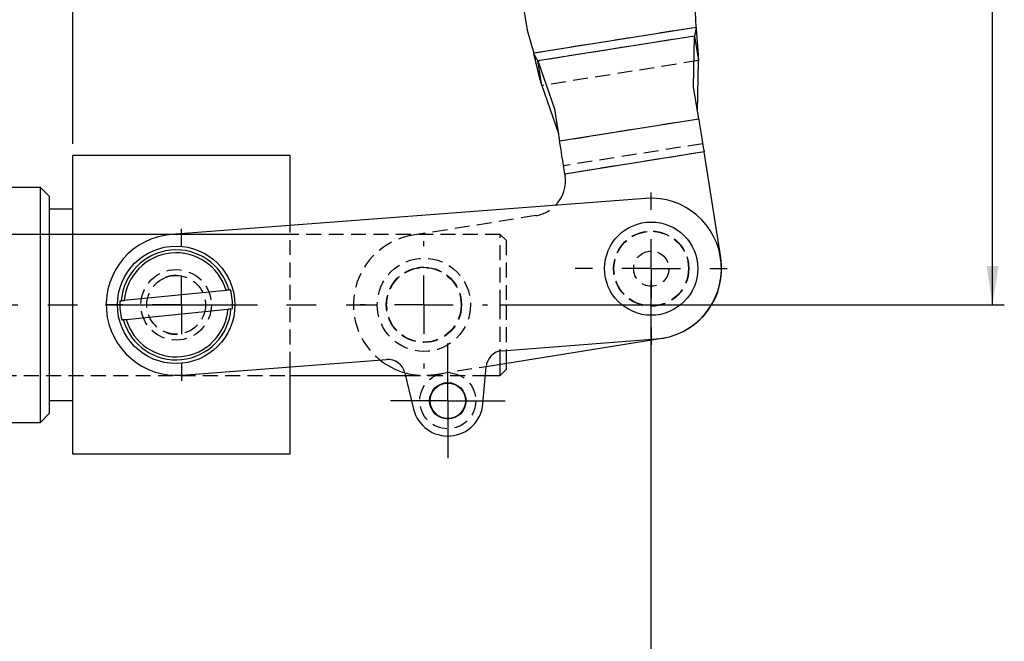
# Model space of a CAD drawing. Extents: x 33 to 392, y 21 to 282.
# Tile 14 of 19: x 123 to 206, y 112 to 165. Entities that reach past the tile are written whole.
import ezdxf

# ---------------------------------------------------------------- set-up
doc = ezdxf.new("R2010")
doc.units = 0
doc.linetypes.add('CENTERX2', pattern=[20.32, 12.7, -2.54, 2.54, -2.54])
doc.linetypes.add('HIDDEN', pattern=[1.905, 1.27, -0.635])
doc.layers.get('0').update_dxf_attribs({"linetype": 'CONTINUOUS'})
doc.styles.add('SLDTEXTSTYLE0', font='TXT', dxfattribs={"width": 0.75})
doc.dimstyles.new('SLDDIMSTYLE0', dxfattribs={"dimtxt": 3.5, "dimasz": 3.302, "dimexe": 0, "dimexo": 0.0625, "dimgap": 0.875, "dimtad": 1, "dimdec": 0, "dimrnd": 1e-09, "dimzin": 12, "dimtxsty": 'SLDTEXTSTYLE0', "dimsah": 1, "dimcen": 0.09, "dimazin": 3, "dimtfac": 1, "dimtdec": 0, "dimtofl": 0, "dimtmove": 0, "dimatfit": 3, "dimtolj": 1, "dimtzin": 12})
doc.dimstyles.new('SLDDIMSTYLE2', dxfattribs={"dimtxt": 3.5, "dimasz": 3.302, "dimexe": 0, "dimexo": 0.0625, "dimgap": 0.875, "dimtad": 1, "dimdec": 3, "dimrnd": 1e-09, "dimzin": 12, "dimtxsty": 'SLDTEXTSTYLE0', "dimsah": 1, "dimcen": 0.09, "dimazin": 3, "dimtfac": 1, "dimtdec": 3, "dimtmove": 0, "dimatfit": 3, "dimtolj": 1, "dimtzin": 12})

# ---------------------------------------------------------------- blocks, each defined once
blk = doc.blocks.new('_D_1')
at = {"color": 179, "linetype": 'CONTINUOUS'}
for p, q in [((176.289, 142.345), (176.289, 99.18)), ((70.956, 133.765), (70.956, 99.18)), ((176.289, 100.18), (70.956, 100.18))]:
    blk.add_line(p, q, dxfattribs=at)
for points in [[(70.956, 100.18), (74.258, 99.672), (74.258, 100.688)], [(176.289, 100.18), (172.987, 100.688), (172.987, 99.672)]]:
    blk.add_solid(points, dxfattribs=at)
at = {"color": 179, "linetype": 'CONTINUOUS', "insert": (115.445, 104.692, 0.1), "char_height": 3.5, "attachment_point": 1, "style": 'SLDTEXTSTYLE0'}
blk.add_mtext('105', dxfattribs=at)
blk = doc.blocks.new('_D_4')
at = {"color": 179, "linetype": 'CONTINUOUS'}
for p, q in [((160.644, 250.601), (206.375, 250.601)), ((205.375, 140.265), (205.375, 250.601)), ((163.381, 140.265), (206.375, 140.265))]:
    blk.add_line(p, q, dxfattribs=at)
for points in [[(205.375, 250.601), (204.867, 247.299), (205.883, 247.299)], [(205.375, 140.265), (205.883, 143.567), (204.867, 143.567)]]:
    blk.add_solid(points, dxfattribs=at)
at = {"color": 179, "linetype": 'CONTINUOUS', "insert": (200.864, 186.861, 0.1), "char_height": 3.5, "attachment_point": 1, "rotation": 90, "style": 'SLDTEXTSTYLE0'}
blk.add_mtext('107', dxfattribs=at)
blk = doc.blocks.new('_D_5')
at = {"color": 179, "linetype": 'CONTINUOUS'}
for p, q in [((109.561, 150.515), (109.561, 179.65)), ((127.061, 153.965), (127.061, 179.65)), ((109.561, 178.65), (103.211, 178.65)), ((109.561, 178.65), (127.061, 178.65)), ((127.061, 178.65), (133.411, 178.65))]:
    blk.add_line(p, q, dxfattribs=at)
for points in [[(109.561, 178.65), (106.259, 179.158), (106.259, 178.142)], [(127.061, 178.65), (130.363, 178.142), (130.363, 179.158)]]:
    blk.add_solid(points, dxfattribs=at)
at = {"color": 179, "linetype": 'CONTINUOUS', "insert": (109.277, 183.162, 0.1), "char_height": 3.5, "attachment_point": 1, "style": 'SLDTEXTSTYLE0'}
blk.add_mtext('17,500', dxfattribs=at)
blk = doc.blocks.new('_D_6')
at = {"color": 179, "linetype": 'CONTINUOUS'}
for p, q in [((113.811, 155.988), (113.811, 168.827)), ((120.811, 155.988), (120.811, 168.827)), ((113.811, 167.827), (107.461, 167.827)), ((113.811, 167.827), (120.811, 167.827)), ((120.811, 167.827), (133.129, 167.827))]:
    blk.add_line(p, q, dxfattribs=at)
for points in [[(113.811, 167.827), (110.509, 168.335), (110.509, 167.319)], [(120.811, 167.827), (124.113, 167.319), (124.113, 168.335)]]:
    blk.add_solid(points, dxfattribs=at)
at = {"color": 179, "linetype": 'CONTINUOUS', "insert": (127.699, 172.339, 0.1), "char_height": 3.5, "attachment_point": 1, "style": 'SLDTEXTSTYLE0'}
blk.add_mtext('7', dxfattribs=at)
blk = doc.blocks.new('SW_CENTERMARKSYMBOL_0')
at = {"color": 0, "linetype": 'CONTINUOUS'}
for p, q in [((0, 5), (0, 6.469)), ((-19.356, 1.919), (-19.356, 2.344)), ((0, 0), (0, 2.5)), ((-5, 0), (-6.469, 0)), ((0, 0), (-2.5, 0)), ((0, 0), (0, -2.5)), ((0, 0), (2.5, 0)), ((5, 0), (6.469, 0)), ((-19.356, -3.081), (-19.356, -0.581)), ((-24.356, -3.081), (-24.781, -3.081)), ((-19.356, -3.081), (-21.856, -3.081)), ((-19.356, -3.081), (-19.356, -5.581)), ((-19.356, -3.081), (-16.856, -3.081)), ((-14.356, -3.081), (-13.931, -3.081)), ((0, -5), (0, -6.469)), ((-19.356, -8.081), (-19.356, -8.506))]:
    blk.add_line(p, q, dxfattribs=at)
blk = doc.blocks.new('SW_CENTERMARKSYMBOL_1')
at = {"color": 0, "linetype": 'CONTINUOUS'}
for p, q in [((0, 2.5), (0, 4.88125)), ((0, 0), (0, 2.5)), ((-2.5, 0), (-4.88125, 0)), ((0, 0), (-2.5, 0)), ((0, 0), (0, -2.5)), ((0, 0), (2.5, 0)), ((2.5, 0), (4.88125, 0)), ((0, -2.5), (0, -4.88125))]:
    blk.add_line(p, q, dxfattribs=at)
blk = doc.blocks.new('SW_CENTERMARKSYMBOL_2')
at = {"color": 0, "linetype": 'CONTINUOUS'}
for p, q in [((0, 5), (0, 6.477)), ((0, 0), (0, 2.5)), ((-5, 0), (-6.477, 0)), ((0, 0), (-2.5, 0)), ((0, 0), (0, -2.5)), ((0, 0), (2.5, 0)), ((5, 0), (6.477, 0)), ((0, -5), (0, -6.477))]:
    blk.add_line(p, q, dxfattribs=at)

msp = doc.modelspace()

# ---------------------------------------------------------------- linework, layer by layer
at = {"color": 7, "linetype": 'CONTINUOUS'}
for p, q in [((165.4364, 165.5466), (165.7413, 163.6315)), ((180.1292, 163.8783), (180.061, 165.9111)), ((165.7413, 163.6315), (166.3077, 161.678)), ((180.1292, 163.8783), (166.3077, 161.678)), ((179.998, 163.1414), (166.6613, 161.0182)), ((179.9241, 158.8205), (179.998, 163.1414)), ((179.998, 163.1414), (180.3315, 161.0465)), ((166.6613, 161.0182), (168.0732, 156.9339)), ((166.9948, 158.9233), (166.6613, 161.0182)), ((180.2576, 156.7256), (180.3315, 161.0465)), ((166.9948, 158.9233), (168.4067, 154.8389)), ((180.3612, 156.0751), (179.9241, 158.8205)), ((168.0732, 156.9339), (168.5103, 154.1885)), ((180.3612, 156.0751), (168.5103, 154.1885)), ((127.0605, 127.5653), (127.0605, 152.9653)), ((145.5605, 152.9653), (127.0605, 152.9653)), ((145.5605, 147.0216), (145.5605, 152.9653)), ((180.8059, 153.2819), (168.9549, 151.3952)), ((182.2373, 144.2901), (180.8059, 153.2819)), ((168.9549, 151.3952), (168.9714, 151.2915)), ((124.3105, 150.2653), (120.8105, 150.2653)), ((125.0605, 149.5153), (124.3105, 150.2653)), ((124.3105, 130.2653), (124.3105, 150.2653)), ((125.0605, 149.5153), (125.0605, 131.0153)), ((175.8332, 149.3277), (135.4502, 146.2514)), ((127.0605, 148.4153), (125.0605, 148.4153)), ((140.115, 141.499), (131.4453, 140.6235)), ((131.6061, 139.0316), (140.2758, 139.9071)), ((140.5275, 139.9325), (140.6486, 139.9447)), ((162.2512, 135.0328), (177.2553, 137.4214)), ((163.6281, 136.3632), (176.7447, 137.3623)), ((136.3617, 134.2861), (153.7658, 135.6119)), ((145.5605, 127.5653), (145.5605, 134.9868)), ((161.9823, 131.8507), (162.2473, 134.9936)), ((163.4556, 134.2653), (163.4556, 135.2245)), ((163.9556, 135.3041), (163.9556, 134.7653)), ((145.5605, 134.2653), (155.3867, 134.2653)), ((155.3381, 134.4672), (156.0762, 131.4008)), ((162.1859, 134.2653), (163.4556, 134.2653)), ((163.4556, 134.2653), (163.9556, 134.7653)), ((125.0605, 132.1153), (127.0605, 132.1153)), ((124.3105, 130.2653), (125.0605, 131.0153)), ((120.8105, 130.2653), (124.3105, 130.2653)), ((145.5605, 127.5653), (127.0605, 127.5653))]:
    msp.add_line(p, q, dxfattribs=at)
at = {"color": 7, "linetype": 'HIDDEN'}
for p, q in [((180.1292, 163.8783), (166.3077, 161.678)), ((179.998, 163.1414), (166.6613, 161.0182)), ((180.3315, 161.0465), (166.9948, 158.9233)), ((180.3612, 156.0751), (168.5103, 154.1885)), ((180.6947, 153.9802), (168.8438, 152.0935)), ((180.8059, 153.2819), (168.9549, 151.3952)), ((166.4804, 147.8572), (156.0123, 146.1907)), ((145.5605, 134.9868), (145.5605, 147.0216)), ((163.4556, 146.2653), (109.5605, 146.2653)), ((145.5605, 146.2653), (109.5605, 146.2653)), ((163.4556, 140.2653), (163.4556, 146.2653)), ((163.9556, 145.7653), (163.4556, 146.2653)), ((163.9556, 145.7653), (163.9556, 140.2653)), ((156.9556, 143.4653), (157.3141, 143.4096)), ((163.4556, 135.2245), (163.4556, 140.2653)), ((163.9556, 140.2653), (163.9556, 135.3041)), ((135.8605, 137.7653), (135.9851, 137.7751)), ((157.8989, 134.3399), (162.2512, 135.0328)), ((109.5605, 134.2653), (145.5605, 134.2653)), ((109.5605, 134.2653), (145.5605, 134.2653)), ((155.3867, 134.2653), (162.1859, 134.2653))]:
    msp.add_line(p, q, dxfattribs=at)
at = {"color": 179, "linetype": 'CENTERX2'}
msp.add_line((48.724, 140.2653), (152.8896, 140.2653), dxfattribs=at)
at = {"color": 7, "linetype": 'CONTINUOUS', "flags": 128}
for points in [[(180.3612, 156.0751), (180.4069, 155.7879), (180.4565, 155.4765), (180.5094, 155.144), (180.5652, 154.7936), (180.6233, 154.4286), (180.6832, 154.0525), (180.7442, 153.669), (180.8059, 153.2819)], [(168.9549, 151.3952), (168.8933, 151.7824), (168.8322, 152.1659), (168.7724, 152.5419), (168.7143, 152.9069), (168.6585, 153.2574), (168.6055, 153.5899), (168.556, 153.9012), (168.5103, 154.1885)], [(140.4878, 141.5366), (140.4201, 141.5298), (140.3667, 141.5244)], [(131.1936, 140.5981), (131.1403, 140.5927), (131.0725, 140.5858)], [(131.2332, 138.9939), (131.301, 139.0008), (131.3544, 139.0062)]]:
    msp.add_lwpolyline(points, dxfattribs=at)
at = {"color": 7, "linetype": 'CONTINUOUS'}
for centre, radius in [((176.3119, 143.3468), 3.9688), ((135.8605, 140.2653), 5), ((158.9929, 132.1028), 1.55), ((158.9929, 132.1028), 1.5)]:
    msp.add_circle(centre, radius, dxfattribs=at)
at = {"color": 7, "linetype": 'HIDDEN'}
for centre, radius in [((176.3119, 143.3468), 3.2), ((176.3119, 143.3468), 3.175), ((156.9556, 140.2653), 3.9687), ((176.3119, 143.3468), 1.5), ((156.9556, 140.2653), 3.2), ((156.9556, 140.2653), 3.175), ((135.8605, 140.2653), 3), ((135.8605, 140.2653), 2.5), ((158.9929, 132.1028), 2.3812)]:
    msp.add_circle(centre, radius, dxfattribs=at)
at = {"color": 7, "linetype": 'CONTINUOUS'}
for centre, radius, start, end in [((166.0087, 150.8199), 3, 316.222618, 9.04543), ((176.2889, 143.345), 6, 274.356212, 94.356212), ((135.9059, 140.2687), 6, 94.356212, 274.356212), ((135.8605, 140.2653), 4.6788, 15.611518, 175.921275), ((135.8605, 140.2653), 4.4297, 16.171029, 175.361764), ((176.312, 143.3468), 6, 279.04543, 9.04543), ((135.8605, 140.2653), 4.7988, 356.169858, 15.362935), ((135.8605, 140.2653), 4.7988, 176.169858, 195.362935), ((135.8605, 140.2653), 4.6788, 195.611518, 355.921275), ((135.8605, 140.2653), 4.4297, 196.171029, 355.361764), ((163.742, 134.8675), 1.5, 94.356212, 175.178839), ((156.9556, 140.2653), 6, 231.490228, 254.306566), ((153.8797, 134.1162), 1.5, 13.533585, 94.356212), ((158.9929, 132.1028), 3, 193.533585, 355.178839)]:
    msp.add_arc(centre, radius, start, end, dxfattribs=at)
at = {"color": 7, "linetype": 'HIDDEN'}
for centre, radius, start, end in [((166.0087, 150.8199), 3, 279.04543, 316.222618), ((156.9556, 140.2653), 6, 99.04543, 231.490228), ((135.8605, 140.2653), 4.6788, 15.611518, 175.921275), ((135.8605, 140.2653), 4.4297, 16.171029, 175.361764), ((135.8605, 140.2653), 4.6788, 195.611518, 355.921275), ((135.8605, 140.2653), 4.4297, 196.171029, 355.361764), ((156.9556, 140.2653), 6, 254.306566, 279.04543)]:
    msp.add_arc(centre, radius, start, end, dxfattribs=at)
at = {"color": 7, "linetype": 'CONTINUOUS'}
for points, knots in [([(180.1292, 163.8783), (180.1193, 163.8104), (180.0995, 163.6747), (180.0685, 163.479), (180.0355, 163.296), (180.0105, 163.1929), (179.998, 163.1414)], [0, 0, 0, 0, 0.2500006, 0.4999993, 0.7500007, 1, 1, 1, 1]), ([(180.1292, 163.8783), (180.1501, 163.6164), (180.1921, 163.0927), (180.25, 162.3389), (180.2998, 161.6358), (180.3209, 161.2429), (180.3315, 161.0465)], [0, 0, 0, 0, 0.2500001, 0.5000001, 0.75, 1, 1, 1, 1]), ([(180.1292, 163.8783), (180.1501, 163.6164), (180.1921, 163.0927), (180.25, 162.3389), (180.2998, 161.6358), (180.3209, 161.2429), (180.3315, 161.0465)], [0, 0, 0, 0, 0.2500001, 0.5000001, 0.75, 1, 1, 1, 1]), ([(166.9948, 158.9233), (166.9438, 159.1133), (166.8419, 159.4933), (166.6709, 160.1771), (166.4919, 160.9117), (166.3691, 161.4225), (166.3077, 161.678)], [0, 0, 0, 0, 0.2499998, 0.4999999, 0.7500002, 1, 1, 1, 1]), ([(166.6613, 161.0182), (166.6334, 161.0633), (166.5776, 161.1535), (166.4894, 161.3172), (166.3992, 161.4936), (166.3382, 161.6165), (166.3077, 161.678)], [0, 0, 0, 0, 0.2499997, 0.5000004, 0.7500006, 1, 1, 1, 1]), ([(166.9948, 158.9233), (166.9438, 159.1133), (166.8419, 159.4933), (166.6709, 160.1771), (166.4919, 160.9117), (166.3691, 161.4225), (166.3077, 161.678)], [0, 0, 0, 0, 0.2499998, 0.4999999, 0.7500002, 1, 1, 1, 1]), ([(140.3667, 141.5244), (140.3639, 141.5241), (140.3587, 141.5236), (140.3328, 141.521), (140.2864, 141.5163), (140.2133, 141.5089), (140.1525, 141.5028), (140.1196, 141.4995), (140.115, 141.499)], [0, 0, 0, 0, 0.14611675, 0.2801878, 0.50689786, 0.73350362, 0.96263127, 1, 1, 1, 1]), ([(131.4453, 140.6235), (131.4316, 140.6221), (131.389, 140.6178), (131.3202, 140.6109), (131.2523, 140.604), (131.2071, 140.5994), (131.1979, 140.5985), (131.1936, 140.5981)], [0, 0, 0, 0, 0.1115844, 0.3445031, 0.5759104, 0.8041397, 1, 1, 1, 1]), ([(140.2758, 139.9071), (140.2893, 139.9085), (140.3316, 139.9127), (140.4002, 139.9197), (140.4607, 139.9258), (140.5041, 139.9301), (140.5227, 139.932), (140.5266, 139.9324), (140.5275, 139.9325)], [0, 0, 0, 0, 0.109649, 0.3424577, 0.5737736, 0.7203597, 0.9430671, 1, 1, 1, 1]), ([(131.3544, 139.0062), (131.3552, 139.0063), (131.3593, 139.0067), (131.3813, 139.0089), (131.4342, 139.0142), (131.5066, 139.0216), (131.5676, 139.0277), (131.601, 139.0311), (131.6061, 139.0316)], [0, 0, 0, 0, 0.0586498, 0.2807791, 0.5039087, 0.729705, 0.958895, 1, 1, 1, 1])]:
    msp.add_open_spline(points, degree=3, knots=knots, dxfattribs=at)
at = {"color": 7, "linetype": 'HIDDEN'}
for points, knots in [([(156.3375, 143.3888), (156.368, 143.4005), (156.5604, 143.4739), (156.775, 143.4692), (156.9556, 143.4653)], [0, 0, 0, 0, 0.1583387, 1, 1, 1, 1]), ([(135.8841, 142.7621), (135.7586, 142.7586), (135.5064, 142.7518), (135.181, 142.6823), (134.9936, 142.6045), (134.9217, 142.5747)], [0, 0, 0, 0, 0.3792228, 0.7618488, 1, 1, 1, 1]), ([(153.7813, 140.5651), (153.7672, 140.4649), (153.7365, 140.2471), (153.7845, 140.0329), (153.8104, 139.9172)], [0, 0, 0, 0, 0.4600349, 1, 1, 1, 1]), ([(135.0804, 137.8995), (135.1503, 137.8748), (135.3574, 137.8018), (135.6248, 137.7697), (135.8159, 137.7661), (135.8605, 137.7653)], [0, 0, 0, 0, 0.2809734, 0.8322354, 1, 1, 1, 1])]:
    msp.add_open_spline(points, degree=3, knots=knots, dxfattribs=at)

# ---------------------------------------------------------------- block references
at = {"color": 179, "linetype": 'CONTINUOUS'}
for name, p in [('SW_CENTERMARKSYMBOL_0', (176.3119, 143.3468)), ('SW_CENTERMARKSYMBOL_2', (136.3105, 140.2653)), ('SW_CENTERMARKSYMBOL_1', (158.9929, 132.1028))]:
    msp.add_blockref(name, p, dxfattribs=at)

# ---------------------------------------------------------------- dimensions: what is measured, and where the dimension line sits
dim = msp.add_linear_dim(base=(205.3753, 250.6005), p1=(162.3806, 140.2653), p2=(159.6445, 250.6005), angle=90, dimstyle='SLDDIMSTYLE0', dxfattribs=at)
dim.commit()
dim.dimension.update_dxf_attribs({"geometry": '_D_4', "text_midpoint": (205.3753, 192.1624), "dimtype": 160})
for base, p1, p2, dimstyle, picture, middle in [((127.0605, 178.65), (109.5605, 149.5153), (127.0605, 152.9653), 'SLDDIMSTYLE2', '_D_5', (117.8105, 178.65)), ((120.8105, 167.8273), (113.8105, 154.9877), (120.8105, 154.9877), 'SLDDIMSTYLE2', '_D_6', (130.4142, 167.8273)), ((70.9556, 100.1801), (176.2889, 143.345), (70.9556, 134.7653), 'SLDDIMSTYLE0', '_D_1', (120.7465, 100.1801))]:
    dim = msp.add_linear_dim(base=base, p1=p1, p2=p2, dimstyle=dimstyle, dxfattribs=at)
    dim.commit()
    dim.dimension.update_dxf_attribs({"geometry": picture, "text_midpoint": middle, "dimtype": 160})

doc.saveas('drawing.dxf')
